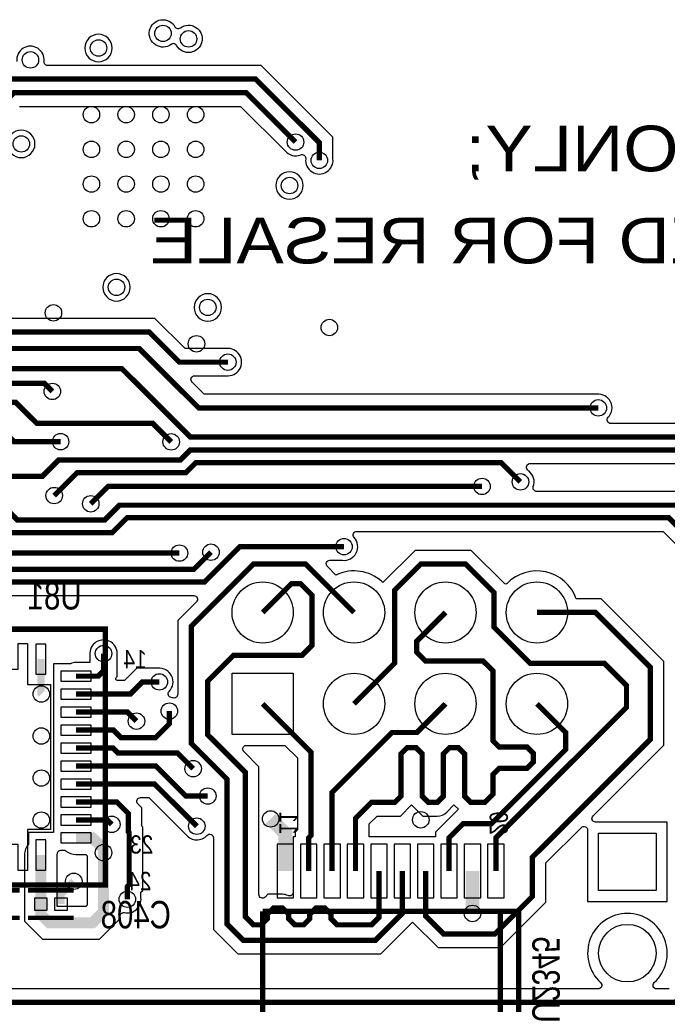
# Model space of a CAD drawing. Extents: x -394 to 5394, y -1015 to 6968.
# Tile 57 of 63: x 3464 to 4173, y 4579 to 5657. Entities that reach past the tile are written whole.
import ezdxf
from ezdxf.enums import TextEntityAlignment as Align

# ---------------------------------------------------------------- set-up
doc = ezdxf.new("R2010")
doc.units = 0
for name, color, linetype in [('BG_SILKSCREEN_BOTTOM', 132, 'CONTINUOUS'), ('ET_BOTTOM', 1, 'CONTINUOUS'), ('PG_SILKSCREEN_BOTTOM', 2, 'CONTINUOUS'), ('PIN_BOTTOM', 1, 'CONTINUOUS'), ('RD_SILKSCREEN_BOTTOM', 254, 'CONTINUOUS'), ('VC_BOTTOM', 1, 'CONTINUOUS')]:
    doc.layers.add(name, color=color, linetype=linetype)

msp = doc.modelspace()

# ---------------------------------------------------------------- linework, layer by layer
at = {"layer": 'ET_BOTTOM'}
for points in [[(3634.1036, 5649.3008, 0.453119), (3639.9844, 5648.0377, -2.657132), (3635.8307, 5628.6992, 0.453119), (3629.9499, 5629.9623, -2.657132)], [(3565.5145, 5626, 1), (3535.5141, 5626, 1)], [(3481.0002, 5521, 1), (3450.9998, 5521, 1)], [(3774.4297, 5475.4296, 1), (3744.4293, 5475.4296, 1)], [(3585.1945, 5364, 1), (3555.1941, 5364, 1)], [(3685.0002, 5342, 1), (3654.9998, 5342, 1)], [(3725.9002, 4699.1639), (3725.9002, 4839.1719), (3709.4006, 4855.6715, -0.668175), (3712.229, 4862.4999), (3754.4284, 4862.4999), (3768.0998, 4848.8285), (3768.0998, 4770.0655), (3765.513, 4767.4787), (3765.513, 4762.407), (3763.413, 4762.407), (3763.413, 4701.7082, -0.545658), (3757.7556, 4698.0678, 0.107213), (3751.5818, 4699.407), (3735.8001, 4699.407), (3732.7286, 4696.3355, -0.668175)], [(3846.4944, 4762.407), (3846.4944, 4776.4223), (3855.1719, 4785.0998), (3880.6881, 4785.0998), (3892.9113, 4797.323), (3905.1345, 4785.0998), (3920.9162, 4785.0998, 0.198912), (3931.4522, 4789.464), (3939.3113, 4797.323), (3944.1058, 4792.5285), (3919.056, 4767.4787), (3919.056, 4762.407)], [(3505.4266, 4686.2002), (3505.4266, 4700.7441), (3505.4302, 4700.7477), (3505.4302, 4742.42, 0.013642), (3505.4034, 4743.4017, -0.430287), (3509.3975, 4747.6198), (3513.8828, 4747.6198), (3514.4346, 4747.1698, 0.172706), (3525.81, 4743.1198), (3536.5091, 4743.1198), (3537.9648, 4741.6641), (3537.9648, 4687.6559), (3536.5091, 4686.2002)]]:
    msp.add_lwpolyline(points, format="xyb", close=True, dxfattribs=at)
for points in [[(3464.1719, 5562.0998), (3705.8281, 5562.0998), (3754.2388, 5513.6891), (3754.3069, 5513.6044, 0.330523), (3771.6051, 5509.0864, -0.531391), (3777.0998, 5505.3761), (3777.0998, 5504.7326), (3777.088, 5504.6246, 1.114863), (3806.912, 5504.6246), (3806.9002, 5504.7326), (3806.9002, 5528.4864), (3728.4864, 5606.9002), (3494.8838, 5606.9002, -0.447037), (3490.9083, 5611.3423, 1.117356), (3461.0917, 5611.3423, -0.447037)], [(4186.8128, 5214.9002), (4110.9336, 5214.9002, -0.659299), (4108.0363, 5221.658, 0.69894), (4095.5466, 5246.912), (4095.4386, 5246.9002), (3666.1719, 5246.9002), (3652.7435, 5260.3286, -0.668175), (3655.5719, 5267.157), (3690.2101, 5267.157), (3690.3181, 5267.1452, 1.114863), (3690.3181, 5296.9692), (3690.2101, 5296.9574), (3645.1147, 5296.9574), (3612.1719, 5329.9002), (3426.1719, 5329.9002)], [(4426.6719, 5140.4002), (4029.8171, 5140.4002, -0.52237), (4026.0662, 5145.7896, 0.322717), (4021.3956, 5162.6931), (4021.3109, 5162.7612), (4019.8007, 5164.2714, -0.668175), (4022.6291, 5171.0998), (4440.1719, 5171.0998)], [(3437.5281, 5026.3998), (3654.6709, 5026.3998, -0.668175), (3657.4993, 5019.5714), (3637.0998, 4999.1719), (3637.0998, 4918.303, -0.496237), (3632.0262, 4914.4498, 0.032611), (3630.1131, 4914.8506, -0.611975), (3627.7974, 4921.5874, 0.701368), (3615.3754, 4946.912), (3615.2674, 4946.9002), (3592.4119, 4946.9002), (3579.0119, 4933.5002), (3571.3207, 4933.5002, -0.668179), (3569.9065, 4936.9144), (3570.9002, 4937.9081), (3570.9002, 4961.2674), (3570.912, 4961.3754, 1.114863), (3541.088, 4961.3754), (3541.0998, 4961.2674), (3541.0998, 4953.1802), (3525.81, 4953.1802, 0.102835), (3519.872, 4951.9459), (3519.4907, 4951.7802), (3501.3098, 4951.7802), (3501.3098, 4766.9202), (3473.9298, 4766.9202), (3473.9298, 4754.326, 0.182674), (3469.4298, 4742.42), (3469.4298, 4715.6595), (3469.4262, 4715.6559), (3469.4262, 4669.9923), (3489.2187, 4650.1998), (3551.4209, 4650.1998), (3573.9652, 4672.7441), (3573.9652, 4675.4332, -0.478366), (3578.8146, 4679.3419, 0.512157), (3596.912, 4695.6246), (3596.9002, 4695.7326), (3596.9002, 4701.7281), (3598.9002, 4703.7281), (3598.9002, 4773.0719), (3597.9002, 4774.0719), (3597.9002, 4794.1719), (3593.6307, 4798.4414, -0.668175), (3596.4591, 4805.2698), (3605.6581, 4805.2698), (3646.2388, 4764.6891), (3646.3069, 4764.6044, 0.461679), (3669.1315, 4763.9453, -0.686695), (3676.0998, 4761.2641), (3676.0998, 4660.8281), (3702.8281, 4634.0998), (3859.3615, 4634.0998), (3894.0948, 4668.8331), (3921.8281, 4641.0998), (3990.1719, 4641.0998), (4039.9002, 4690.8281), (4039.9002, 4733.8281), (4078.6714, 4772.5993, -0.668175), (4085.4998, 4769.7709), (4085.4998, 4691.4998), (4172.5002, 4691.4998), (4172.5002, 4778.5002), (4094.2291, 4778.5002, -0.668175), (4091.4007, 4785.3286), (4168.9002, 4862.8281), (4168.9002, 4954.1719), (4100.172, 5022.9001), (4072.991, 5022.9001, 0.559006), (3997.3041, 5039.6427, -0.419016), (3994.4527, 5039.6193), (3958.1719, 5075.9002), (3896.8282, 5075.9002), (3861.6607, 5040.7327), (3860.2511, 5041.9873, 0.295403), (3811.3789, 5049.5152), (3810.1211, 5048.951), (3800.8007, 5058.2714, -0.668175), (3803.6291, 5065.0998), (3817.2674, 5065.0998), (3817.3754, 5065.088, 0.690938), (3830.0857, 5090.1051, -0.651589), (3833.0418, 5096.7998), (4168.1281, 5096.7998), (4388.2388, 4876.6891)], [(4174.8281, 4595.9002), (4161.0043, 4595.9002, -0.684988), (4158.3092, 4602.856, 2.580902), (4099.6908, 4602.856, -0.684988), (4096.9957, 4595.9002), (3430.8281, 4595.9002)]]:
    msp.add_lwpolyline(points, format="xyb", dxfattribs=at)
for points, const_width in [([(3792, 5503), (3792, 5522.3145), (3722.3145, 5592), (3450, 5592), (3360.1, 5502.1), (2732.1, 5502.1), (2716.3, 5486.3), (2230.7, 5486.3), (2219.7, 5497.3), (1955.3, 5497.3), (1937.1, 5479.1), (1361.1, 5479.1), (1302.2, 5538)], 5.8), ([(3766, 5523), (3712, 5577), (3458, 5577), (3369.3, 5488.3), (2738.3, 5488.3), (2690.1, 5440.1), (2253.9, 5440.1), (2210.5, 5483.5), (1978.5, 5483.5), (1945, 5450), (1912, 5450)], 5.8), ([(3691.9427, 5282.0572), (3638.9428, 5282.0572), (3606, 5315), (3420, 5315), (3260.5, 5474.5), (2744.5, 5474.5), (2681.8948, 5411.8948), (2262.1052, 5411.8948), (2204.3, 5469.7), (2025.7, 5469.7), (1988.1, 5432.1), (818.9, 5432.1), (718, 5533)], 5.8), ([(2055, 5299), (2056, 5300), (2809.9999, 5300), (2956.8999, 5446.9), (3200.1, 5446.9), (3350, 5297), (3595, 5297), (3660, 5232), (4097.1712, 5232)], 5.8), ([(3639, 5073), (3452, 5073), (3371, 5154), (3216, 5154), (3204.75, 5165.25), (3094.25, 5165.25), (3076, 5147), (2580, 5147), (2352, 4919), (2001, 4919), (1901, 5019), (1901, 5070.3145), (1814.9145, 5156.4), (1469.6, 5156.4), (1433.2696, 5192.7304), (801.9551, 5192.7304), (785, 5209.6855), (785, 5269.3145), (723.3145, 5331), (655, 5331)], 5.8), ([(4587, 5225), (4421, 5225), (4396, 5200), (3651, 5200), (3576, 5275), (3370, 5275), (3361, 5266), (3275, 5266), (3229, 5312), (3072, 5312), (3051, 5291), (2955.1, 5291), (2913, 5248.9)], 5.8), ([(3500, 5250), (3491, 5259), (3374, 5259), (3367, 5252), (3268, 5252), (3253, 5267), (3142, 5267), (3127, 5282)], 5.8), ([(3630, 5194.8), (3609.8, 5215), (3483, 5215), (3460, 5238), (3261, 5238), (3246.2, 5252.8), (3004.8, 5252.8), (2968, 5216), (2817, 5216), (2807.8, 5225.2), (2574.2, 5225.2), (2425, 5076), (2301.6847, 5076), (2258.9847, 5033.3), (1988.15, 5033.3), (1949.45, 5072)], 5.8), ([(2793, 5202), (2974, 5202), (3011, 5239), (3237, 5239), (3252, 5224), (3429, 5224), (3458, 5195), (3509, 5195)], 5.8), ([(3045, 5201), (3070, 5201), (3078, 5209), (3226, 5209), (3239, 5196), (3400, 5196), (3439, 5157), (3489, 5157), (3507, 5175), (3640, 5175), (3651, 5186), (4434, 5186), (4436, 5188)], 5.8), ([(4830, 5024), (4731, 5123), (4590, 5123), (4560.9953, 5093.9953), (4452.0047, 5093.9953), (4420.5, 5125.5), (3573.5, 5125.5), (3557.1, 5109.1), (3461.9, 5109.1), (3389, 5182), (3232, 5182), (3221.15, 5192.85), (3081.85, 5192.85), (3064, 5175), (2565, 5175), (2432, 5042), (2357, 5042), (2293.1, 4978.1), (2105.9, 4978.1), (2094, 4990)], 5.8), ([(2006, 4940), (2010, 4936), (2346, 4936), (2571, 5161), (3070, 5161), (3088.05, 5179.05), (3214.95, 5179.05), (3226, 5168), (3381, 5168), (3453.7, 5095.3), (3565.3, 5095.3), (3581.7, 5111.7), (4174.3, 5111.7), (4400, 4886)], 5.8), ([(3502, 5136), (3527, 5161), (3646, 5161), (3657, 5172), (3991, 5172), (4012, 5151)], 5.8), ([(3819, 5080), (3705, 5080), (3666.3, 5041.3), (3443.7, 5041.3), (3362, 5123), (3205, 5123), (3190.35, 5137.65), (3106.65, 5137.65), (3088, 5119), (2596.9999, 5119), (2368.9999, 4891), (1989, 4891), (1873, 5007), (1873, 5033.8307), (1772.8307, 5134), (1449, 5134), (1416, 5167)], 5.8), ([(3673.5, 5074), (3654.6, 5055.1), (3449.9, 5055.1), (3365, 5140), (3210, 5140), (3198.55, 5151.45), (3100.45, 5151.45), (3082, 5133), (2590, 5133), (2362, 4905), (1995, 4905), (1887, 5013), (1887, 5059), (1843, 5103)], 5.8), ([(3970, 5146), (3561, 5146), (3542, 5127)], 5.8), ([(4651, 5095), (4463, 4907), (4463, 4863), (4181, 4581), (3437, 4581), (3416, 4560), (3335, 4560), (3314, 4581), (3091, 4581), (3060, 4612), (2976, 4612), (2910, 4678), (2542, 4678), (2433.9, 4786.1), (2084.1, 4786.1), (2069.1, 4771.1), (1991.9, 4771.1), (1847, 4916)], 5.8), ([(3830.0001, 5007.9999), (3777, 5061), (3720, 5061), (3652, 4993), (3652, 4864.553), (3691, 4825.553), (3691, 4667), (3709, 4649), (3853.1896, 4649), (3882.7752, 4678.5856), (3882.7752, 4724.9068)], 5.8), ([(3830.0001, 4908.0001), (3874.4001, 4952.4001), (3874.4001, 5032.4), (3903.0001, 5061), (3952, 5061), (3983, 5030), (3983, 4992.0001), (4022.6, 4952.4001), (4103.5999, 4952.4001), (4128, 4928), (4128, 4904.1696), (3985.1372, 4761.3068), (3985.1372, 4724.9068)], 5.8), ([(3857.1847, 4724.9068), (3857.1847, 4674.1848), (3848.9999, 4666), (3811.572, 4666), (3804.7769, 4672.7951), (3804.7769, 4677.7117), (3797.9818, 4684.5068), (3788.372, 4684.5068), (3781.5769, 4677.7117), (3781.5769, 4672.7951), (3774.7818, 4666), (3765.172, 4666), (3758.3769, 4672.7951), (3758.3769, 4677.7117), (3751.5818, 4684.5068), (3741.972, 4684.5068), (3735.1769, 4677.7117), (3735.1769, 4672.7951), (3728.3818, 4666), (3720, 4666), (3711, 4675), (3711, 4833), (3670, 4874), (3670, 4933), (3698, 4961), (3773, 4961), (3784, 4972), (3784, 5027), (3771.6045, 5039.3955), (3761.3959, 5039.3955), (3730.0003, 5007.9999)], 5.8), ([(3929.9999, 5007.9999), (3898.6043, 4976.6043), (3898.6043, 4964.3957), (3908, 4955), (3971, 4955), (3982, 4944), (3982, 4867.4122), (3988.7951, 4860.6171), (4019.2049, 4860.6171), (4026, 4853.822), (4026, 4844.2122), (4019.2049, 4837.4171), (3988.7951, 4837.4171), (3982, 4830.622), (3982, 4809), (3973, 4800), (3957.7064, 4800), (3950.9113, 4806.7951), (3950.9113, 4853.2049), (3944.1162, 4860), (3934.5064, 4860), (3927.7113, 4853.2049), (3927.7113, 4806.7951), (3920.9162, 4800), (3911.3064, 4800), (3904.5113, 4806.7951), (3904.5113, 4853.2049), (3897.7162, 4860), (3888.1064, 4860), (3881.3113, 4853.2049), (3881.3113, 4806.7951), (3874.5162, 4800), (3849, 4800), (3831.5942, 4782.5942), (3831.5942, 4724.9068)], 5.8), ([(4029.9997, 5007.9999), (4094.0001, 5007.9999), (4154, 4948), (4154, 4869), (4025, 4740), (4025, 4697), (3984, 4656), (3928, 4656), (3908.3657, 4675.6343), (3908.3657, 4724.9068)], 5.8), ([(3487.43, 4956.98), (3487.43, 4919.17), (3487.9, 4918.7)], 8), ([(3525.81, 4938.28), (3550.2, 4938.28), (3556, 4944.08), (3556, 4963)], 5.8), ([(3617, 4932), (3598.5838, 4932), (3585.1838, 4918.6), (3525.81, 4918.6)], 5.8), ([(3730.0003, 4908.0001), (3783, 4855.0004), (3783, 4763.8936), (3780.4132, 4761.3068), (3780.4132, 4724.9068)], 5.8), ([(3929.9999, 4908.0001), (3898.6043, 4876.6045), (3871.6045, 4876.6045), (3806.0037, 4811.0037), (3806.0037, 4724.9068)], 5.8), ([(4029.9997, 4908.0001), (4061.3953, 4876.6045), (4061.3953, 4857.9115), (3980.1628, 4776.679), (3949.3284, 4776.679), (3933.9562, 4761.3068), (3933.9562, 4724.9068)], 5.8), ([(3628, 4900), (3628, 4886.1), (3612.9, 4871), (3575, 4871), (3566.77, 4879.23), (3525.81, 4879.23)], 5.8), ([(3592, 4889), (3582.09, 4898.91), (3525.81, 4898.91)], 5.8), ([(3654, 4837), (3637, 4854), (3572, 4854), (3566.46, 4859.54), (3525.81, 4859.54)], 5.8), ([(3525.81, 4839.86), (3613.14, 4839.86), (3646, 4807), (3670, 4807)], 5.8), ([(3525.81, 4820.17), (3611.83, 4820.17), (3658, 4774)], 5.8), ([(3582, 4694), (3582, 4707.9), (3584, 4709.9), (3584, 4766.9), (3583, 4767.9), (3583, 4788), (3570.51, 4800.49), (3525.81, 4800.49)], 5.8), ([(3754.8227, 4724.9068), (3754.8227, 4765.9068), (3738.7295, 4782)], 15), ([(3565, 4776), (3560.2, 4780.8), (3525.81, 4780.8)], 5.8), ([(3555.965, 4745), (3555.965, 4749.12), (3543.965, 4761.12), (3525.81, 4761.12)], 12), ([(3555.965, 4745), (3555.965, 4680.2), (3543.965, 4668.2), (3496.6746, 4668.2), (3487.4264, 4677.4482), (3487.4264, 4688.7)], 12), ([(3487.43, 4742.42), (3487.43, 4708.2036), (3487.4264, 4708.2), (3487.4264, 4688.7)], 12), ([(3959.5467, 4724.9068), (3959.5467, 4678.4533)], 15), ([(3509.4736, 4688.7), (3509.4736, 4699.7236), (3523.45, 4713.7)], 8)]:
    msp.add_lwpolyline(points, dxfattribs=dict(at, const_width=const_width))
at = {"layer": 'PG_SILKSCREEN_BOTTOM'}
for points, const_width in [([(3357.9, 4709.7), (3357.9, 4989.7), (3557.9, 4989.7), (3557.9, 4709.7), (3357.9, 4709.7)], 6), ([(3464.3936, 4703.7), (3414.3936, 4703.7)], 5), ([(3473.45, 4703.7), (3523.45, 4703.7)], 5), ([(3989.98, 4680.7338), (3989.98, 4540.7338), (3729.98, 4540.7338), (3729.98, 4680.7338)], 6), ([(3729.98, 4680.7338), (4009.98, 4680.7338), (4009.98, 4540.7338), (3989.98, 4540.7338), (3989.98, 4680.7338)], 6), ([(3464.3936, 4673.7), (3414.3936, 4673.7)], 5), ([(3473.45, 4673.7), (3523.45, 4673.7)], 5)]:
    msp.add_lwpolyline(points, dxfattribs=dict(at, const_width=const_width))
at = {"layer": 'PIN_BOTTOM'}
for points in [[(3417.9, 4770.401), (3417.9, 4929.001), (3443.0575, 4929.001), (3443.0575, 4973.999), (3452.9, 4973.999), (3452.9, 4945.7577), (3462.585, 4945.7577), (3462.585, 4973.999), (3472.7425, 4973.999), (3472.7425, 4929.001), (3497.9, 4929.001), (3497.9, 4770.401), (3472.7425, 4770.401), (3472.7425, 4725.401), (3462.585, 4725.401), (3462.585, 4753.9443), (3452.9, 4753.9443), (3452.9, 4725.401), (3443.0575, 4725.401), (3443.0575, 4770.401)], [(3492.93, 4973.48), (3481.93, 4973.48), (3481.93, 4940.48), (3492.93, 4940.48)], [(3542.31, 4932.78), (3542.31, 4943.78), (3509.31, 4943.78), (3509.31, 4932.78)], [(3763.5003, 4941.5001), (3763.5003, 4874.5001), (3696.5003, 4874.5001), (3696.5003, 4941.5001)], [(3542.31, 4913.1), (3542.31, 4924.1), (3509.31, 4924.1), (3509.31, 4913.1)], [(3542.31, 4893.41), (3542.31, 4904.41), (3509.31, 4904.41), (3509.31, 4893.41)], [(3542.31, 4873.73), (3542.31, 4884.73), (3509.31, 4884.73), (3509.31, 4873.73)], [(3542.31, 4854.04), (3542.31, 4865.04), (3509.31, 4865.04), (3509.31, 4854.04)], [(3542.31, 4834.36), (3542.31, 4845.36), (3509.31, 4845.36), (3509.31, 4834.36)], [(3542.31, 4814.67), (3542.31, 4825.67), (3509.31, 4825.67), (3509.31, 4814.67)], [(3542.31, 4794.99), (3542.31, 4805.99), (3509.31, 4805.99), (3509.31, 4794.99)], [(3542.31, 4775.3), (3542.31, 4786.3), (3509.31, 4786.3), (3509.31, 4775.3)], [(3542.31, 4755.62), (3542.31, 4766.62), (3509.31, 4766.62), (3509.31, 4755.62)], [(4160.5, 4703.5), (4097.5, 4703.5), (4097.5, 4766.5), (4160.5, 4766.5)], [(3492.93, 4758.92), (3481.93, 4758.92), (3481.93, 4725.92), (3492.93, 4725.92)], [(3745.8227, 4695.4068), (3763.8227, 4695.4068), (3763.8227, 4754.4068), (3745.8227, 4754.4068)], [(3771.4132, 4695.4068), (3789.4132, 4695.4068), (3789.4132, 4754.4068), (3771.4132, 4754.4068)], [(3797.0037, 4695.4068), (3815.0037, 4695.4068), (3815.0037, 4754.4068), (3797.0037, 4754.4068)], [(3822.5942, 4695.4068), (3840.5942, 4695.4068), (3840.5942, 4754.4068), (3822.5942, 4754.4068)], [(3848.1847, 4695.4068), (3866.1847, 4695.4068), (3866.1847, 4754.4068), (3848.1847, 4754.4068)], [(3873.7752, 4695.4068), (3891.7752, 4695.4068), (3891.7752, 4754.4068), (3873.7752, 4754.4068)], [(3899.3657, 4695.4068), (3917.3657, 4695.4068), (3917.3657, 4754.4068), (3899.3657, 4754.4068)], [(3924.9562, 4695.4068), (3942.9562, 4695.4068), (3942.9562, 4754.4068), (3924.9562, 4754.4068)], [(3950.5467, 4695.4068), (3968.5467, 4695.4068), (3968.5467, 4754.4068), (3950.5467, 4754.4068)], [(3976.1372, 4695.4068), (3994.1372, 4695.4068), (3994.1372, 4754.4068), (3976.1372, 4754.4068)], [(3480.4264, 4695.2), (3480.4264, 4682.2), (3494.4264, 4682.2), (3494.4264, 4695.2)], [(3502.4736, 4695.2), (3502.4736, 4682.2), (3516.4736, 4682.2), (3516.4736, 4695.2)]]:
    msp.add_lwpolyline(points, close=True, dxfattribs=at)
for centre, radius in [((3730.0003, 5007.9999), 33.5), ((3830.0001, 5007.9999), 33.5), ((3929.9999, 5007.9999), 33.5), ((4029.9997, 5007.9999), 33.5), ((3830.0001, 4908.0001), 33.5), ((3929.9999, 4908.0001), 33.5), ((4029.9997, 4908.0001), 33.5), ((4129, 4635), 31.5)]:
    msp.add_circle(centre, radius, dxfattribs=at)
at = {"layer": 'VC_BOTTOM'}
for centre in [(3621, 5642), (3648.9343, 5636), (3550.5143, 5626), (3476, 5613), (3542.7243, 5553.0448), (3580.7243, 5553.0448), (3618.7243, 5553.0448), (3656.7243, 5553.0448), (3766, 5523), (3466, 5521), (3542.7243, 5515.0448), (3580.7243, 5515.0448), (3618.7243, 5515.0448), (3656.7243, 5515.0448), (3792, 5503), (3542.7243, 5477.0448), (3580.7243, 5477.0448), (3618.7243, 5477.0448), (3656.7243, 5477.0448), (3759.4295, 5475.4296), (3542.7243, 5439.0448), (3580.7243, 5439.0448), (3618.7243, 5439.0448), (3656.7243, 5439.0448), (3570.1943, 5364), (3670, 5342), (3501.1743, 5336.0448), (3803, 5320), (3657.6363, 5302.148), (3691.9427, 5282.0572), (3500, 5250), (4097.1712, 5232), (3509, 5195), (3630, 5194.8), (3970, 5146), (4012, 5151), (3502, 5136), (3542, 5127), (3819, 5080), (3639, 5073), (3673.5, 5074), (3556, 4963), (3617, 4932), (3487.9, 4918.7), (3628, 4900), (3592, 4889), (3487.9, 4872.7), (3654, 4837), (3487.9, 4826.7), (3670, 4807), (3487.9, 4780.7), (3738.7295, 4782), (3903, 4781), (3565, 4776), (3658, 4774), (3555.965, 4745), (3523.45, 4713.7), (3582, 4694), (3959.5467, 4678.4533)]:
    msp.add_circle(centre, 9, dxfattribs=at)

# ---------------------------------------------------------------- texts
at = {"layer": 'BG_SILKSCREEN_BOTTOM', "text_generation_flag": 2, "width": 1.16}
for s, p in [('FOR EVALUATION ONLY;', (4882.975, 5491)), (' NOT FCC APPROVED FOR RESALE', (4938.235, 5390.2))]:
    msp.add_text(s, height=50, dxfattribs=at).set_placement(p)
at = {"layer": 'PG_SILKSCREEN_BOTTOM', "text_generation_flag": 2, "width": 0.85}
for s, p in [('14', (3603.07, 4946.8)), ('23', (3610.4, 4744.02)), ('24', (3608.45, 4703.95))]:
    msp.add_text(s, height=20, dxfattribs=at).set_placement(p)
for s, p in [('11', (3748.3133, 4764.7338)), ('20', (3978.3133, 4764.7338))]:
    msp.add_text(s, height=20, rotation=270, dxfattribs=at).set_placement(p)
at = {"layer": 'RD_SILKSCREEN_BOTTOM', "text_generation_flag": 2, "width": 0.8}
msp.add_text('U81', height=30, dxfattribs=at).set_placement((3502.45, 5011.26), align=Align.CENTER)
msp.add_text('C408', height=30, dxfattribs=at).set_placement((3629.58, 4662.15))
msp.add_text('U2345', height=30, rotation=270, dxfattribs=at).set_placement((4024.98, 4558.7338))

doc.saveas('drawing.dxf')
